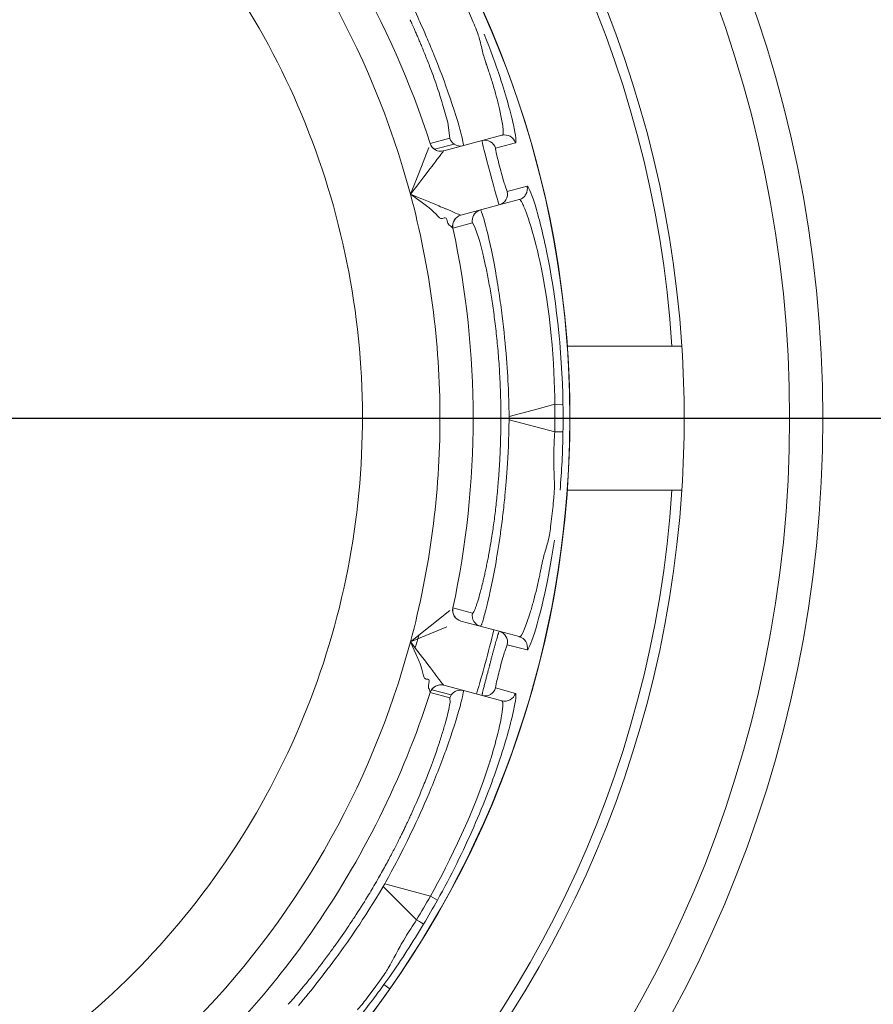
# Model space of a CAD drawing. Extents: x 0 to 283, y -70 to 196.
# Tile 22 of 30: x 233.91 to 237.76, y 103.21 to 107.65. Entities that reach past the tile are written whole.
import ezdxf

# ---------------------------------------------------------------- set-up
doc = ezdxf.new("R2010")
doc.units = 0
doc.layers.get('DEFPOINTS').update_dxf_attribs({"linetype": 'CONTINUOUS'})
doc.layers.add('VISIBLE', color=255, linetype='CONTINUOUS', lineweight=0)
doc.styles.add('SANSSERIF', font='sanss___.ttf')
doc.dimstyles.get("Standard").update_dxf_attribs({"dimtxt": 0.18, "dimasz": 0.18, "dimexe": 0.18, "dimexo": 0.0625, "dimgap": 0.09, "dimtad": 0, "dimtih": 1, "dimtoh": 1, "dimdec": 1, "dimzin": 0, "dimdsep": 46, "dimtxsty": 'SANSSERIF', "dimcen": 0.09, "dimadec": 0, "dimazin": 0, "dimtfac": 1, "dimtdec": 1, "dimtofl": 0, "dimtmove": 0, "dimatfit": 3, "dimfxl": 1, "dimtolj": 1, "dimtzin": 0, "dimarcsym": 0})

# ---------------------------------------------------------------- blocks, each defined once
blk = doc.blocks.new('*D4')
at = {"layer": 'DEFPOINTS', "color": 0, "transparency": 16777216}
for p in [(252.6358, 132.1043), (210.9036, -69.6243)]:
    blk.add_point(p, dxfattribs=at)
at = {"layer": 'VISIBLE', "color": 0, "lineweight": -2, "transparency": 16777216}
for p, q in [((254.2336, 139.8279), (253.1422, 134.5524)), ((256.7336, 139.8279), (254.2336, 139.8279)), ((210.9036, -69.7143), (210.9036, -69.5343)), ((210.8136, -69.6243), (210.9936, -69.6243))]:
    blk.add_line(p, q, dxfattribs=at)
at = {"layer": 'VISIBLE', "color": 0, "transparency": 16777216}
blk.add_solid([(252.7342, 134.6369), (253.5503, 134.468), (252.6358, 132.1043)], dxfattribs=at)
at = {"layer": 'VISIBLE', "color": 0, "transparency": 16777216, "insert": (262.1099, 139.8279), "char_height": 2.5, "attachment_point": 5, "style": 'SANSSERIF'}
blk.add_mtext('\\A1;R412.0', dxfattribs=at)
blk = doc.blocks.new('*D24')
at = {"layer": 'DEFPOINTS', "color": 0, "transparency": 16777216}
for p in [(210.9036, 115.8507), (277.8859, 115.8507), (257.4536, 75.1257)]:
    blk.add_point(p, dxfattribs=at)
at = {"layer": 'VISIBLE', "color": 0, "lineweight": -2, "transparency": 16777216}
for p, q in [((210.9661, 115.8507), (278.0659, 115.8507)), ((277.8859, 113.3507), (277.8859, 97.0937)), ((277.8859, 77.6257), (277.8859, 94.3382)), ((257.5161, 75.1257), (278.0659, 75.1257))]:
    blk.add_line(p, q, dxfattribs=at)
at = {"layer": 'VISIBLE', "color": 0, "transparency": 16777216}
for points in [[(277.4692, 113.3507), (278.3025, 113.3507), (277.8859, 115.8507)], [(277.4692, 77.6257), (278.3025, 77.6257), (277.8859, 75.1257)]]:
    blk.add_solid(points, dxfattribs=at)
at = {"layer": 'VISIBLE', "color": 0, "transparency": 16777216, "insert": (277.8859, 95.716), "char_height": 2.5, "attachment_point": 5, "style": 'SANSSERIF'}
blk.add_mtext('\\A1;81.45', dxfattribs=at)
blk = doc.blocks.new('*D16')
at = {"layer": 'DEFPOINTS', "color": 0, "transparency": 16777216}
for p in [(231.9036, 105.8507), (272.341, 105.8507), (257.4536, 75.1257)]:
    blk.add_point(p, dxfattribs=at)
at = {"layer": 'VISIBLE', "color": 0, "lineweight": -2, "transparency": 16777216}
for p, q in [((231.9661, 105.8507), (272.521, 105.8507)), ((272.341, 103.3507), (272.341, 91.8676)), ((272.341, 77.6257), (272.341, 89.1087)), ((257.5161, 75.1257), (272.521, 75.1257))]:
    blk.add_line(p, q, dxfattribs=at)
at = {"layer": 'VISIBLE', "color": 0, "transparency": 16777216}
for points in [[(271.9243, 103.3507), (272.7577, 103.3507), (272.341, 105.8507)], [(271.9243, 77.6257), (272.7577, 77.6257), (272.341, 75.1257)]]:
    blk.add_solid(points, dxfattribs=at)
at = {"layer": 'VISIBLE', "color": 0, "transparency": 16777216, "insert": (272.341, 90.4882), "char_height": 2.5, "attachment_point": 5, "style": 'SANSSERIF'}
blk.add_mtext('\\A1;61.45', dxfattribs=at)
blk = doc.blocks.new('*D17')
at = {"layer": 'DEFPOINTS', "color": 0, "transparency": 16777216}
for p in [(231.9036, 105.8507), (259.9536, 77.6257), (259.9536, 67.9581)]:
    blk.add_point(p, dxfattribs=at)
at = {"layer": 'VISIBLE', "color": 0, "lineweight": -2, "transparency": 16777216}
for p, q in [((231.9036, 105.7882), (231.9036, 67.7781)), ((259.9536, 77.5632), (259.9536, 67.7781)), ((234.4036, 67.9581), (243.71, 67.9581)), ((257.4536, 67.9581), (249.7268, 67.9581))]:
    blk.add_line(p, q, dxfattribs=at)
at = {"layer": 'VISIBLE', "color": 0, "transparency": 16777216}
for points in [[(234.4036, 68.3748), (234.4036, 67.5414), (231.9036, 67.9581)], [(257.4536, 68.3748), (257.4536, 67.5414), (259.9536, 67.9581)]]:
    blk.add_solid(points, dxfattribs=at)
at = {"layer": 'VISIBLE', "color": 0, "transparency": 16777216, "insert": (246.7184, 67.9581), "char_height": 2.5, "attachment_point": 5, "style": 'SANSSERIF'}
blk.add_mtext('\\A1;56.1', dxfattribs=at)

msp = doc.modelspace()

# ---------------------------------------------------------------- linework, layer by layer
at = {"layer": 'VISIBLE'}
for p, q in [((235.9239, 107.7033), (235.9529, 107.6359)), ((235.8151, 107.2661), (235.838, 107.1839)), ((235.838, 107.1839), (235.8473, 107.112)), ((235.7592, 107.0883), (235.8473, 107.112)), ((236.0821, 107.1256), (235.9925, 107.1016)), ((236.0821, 107.1256), (236.0821, 107.1256)), ((235.7531, 107.071), (235.7085, 106.9573)), ((235.7592, 107.0883), (235.7591, 107.0881)), ((235.8663, 107.0863), (235.7782, 107.0626)), ((235.9925, 107.1016), (235.8198, 107.0553)), ((236.0535, 107.0671), (236.1429, 107.0916)), ((235.8198, 107.0553), (235.8196, 107.0551)), ((235.7085, 106.9573), (235.6908, 106.9122)), ((235.6908, 106.9122), (235.67, 106.8599)), ((236.1056, 106.872), (236.0965, 106.8974)), ((236.1954, 106.8957), (236.1057, 106.8722)), ((235.67, 106.8599), (235.7186, 106.8254)), ((235.8974, 106.7655), (236.0701, 106.8118)), ((236.1597, 106.8358), (236.0701, 106.8118)), ((235.3286, 106.7846), (235.3286, 106.7844)), ((235.8143, 106.7504), (235.8217, 106.7531)), ((235.8972, 106.7655), (235.8974, 106.7655)), ((235.8069, 106.7505), (235.8143, 106.7504)), ((235.8355, 106.7401), (235.8384, 106.7293)), ((235.8384, 106.7293), (235.8448, 106.7202)), ((235.8448, 106.7202), (235.848, 106.7188)), ((235.848, 106.7188), (235.8508, 106.7169)), ((235.8508, 106.7169), (235.8613, 106.7067)), ((235.9496, 106.7303), (235.8615, 106.7067)), ((235.9608, 106.7119), (235.9496, 106.7303)), ((235.9778, 106.6609), (235.9608, 106.7119)), ((235.8613, 106.7067), (235.8615, 106.7067)), ((236.3768, 106.1757), (236.8484, 106.1757)), ((236.8484, 106.1757), (236.8931, 106.1757)), ((236.3203, 105.9129), (236.2457, 105.8929)), ((236.3203, 105.9129), (236.3573, 105.9127)), ((236.2457, 105.8929), (236.1144, 105.8577)), ((235.9528, 105.8507), (235.8029, 105.8507)), ((236.0774, 105.8437), (236.0774, 105.8576)), ((236.1144, 105.8436), (236.1144, 105.8577)), ((236.3203, 105.7885), (236.1144, 105.8436)), ((236.3886, 105.8507), (236.3885, 105.8507)), ((236.8484, 105.5257), (236.3768, 105.5257)), ((236.8812, 105.5257), (236.8484, 105.5257)), ((236.8931, 105.5257), (236.8812, 105.5257)), ((236.3116, 105.445), (236.303, 105.3721)), ((235.8475, 104.9828), (235.67, 104.8415)), ((235.8615, 104.9947), (235.8613, 104.9946)), ((235.8615, 104.9947), (235.9496, 104.9711)), ((235.8974, 104.9358), (235.8972, 104.9358)), ((236.0701, 104.8896), (235.8974, 104.9358)), ((235.3286, 104.9169), (235.3286, 104.9168)), ((235.67, 104.8415), (235.8336, 104.9092)), ((236.1597, 104.8656), (236.0701, 104.8896)), ((236.1597, 104.8656), (236.1597, 104.8656)), ((236.1598, 104.8655), (236.1598, 104.8655)), ((235.67, 104.8415), (235.6869, 104.8049)), ((235.6869, 104.8049), (235.6948, 104.7873)), ((236.0948, 104.7984), (236.1057, 104.8292)), ((236.1057, 104.8292), (236.1954, 104.8057)), ((235.7339, 104.6783), (235.7402, 104.6745)), ((235.7402, 104.6745), (235.748, 104.6732)), ((235.7534, 104.655), (235.7506, 104.6442)), ((235.7506, 104.6442), (235.7516, 104.6332)), ((235.7516, 104.6332), (235.7536, 104.6303)), ((235.7536, 104.6303), (235.7551, 104.6273)), ((235.7551, 104.6273), (235.759, 104.6132)), ((235.854, 104.6028), (235.7659, 104.6264)), ((235.8196, 104.6462), (235.8198, 104.6461)), ((235.9925, 104.5998), (235.8198, 104.6461)), ((236.1429, 104.6098), (236.0535, 104.6343)), ((235.7591, 104.6132), (235.7592, 104.613)), ((235.8473, 104.5894), (235.7592, 104.613)), ((235.8473, 104.5894), (235.8483, 104.5683)), ((236.0821, 104.5758), (235.9925, 104.5998)), ((235.5467, 103.7392), (235.5538, 103.7514)), ((235.5467, 103.7392), (235.6974, 103.5885)), ((235.7596, 103.6962), (235.5538, 103.7514)), ((235.7915, 103.6772), (235.7596, 103.6962)), ((235.5182, 103.2954), (235.4743, 103.2365)), ((235.5506, 103.2971), (235.5763, 103.3333)), ((235.5506, 103.2971), (235.5774, 103.2783))]:
    msp.add_line(p, q, dxfattribs=at)
for radius in [5.625, 5.475]:
    msp.add_circle((231.9036, 105.8507), radius, dxfattribs=at)
for centre, radius, start, end in [((231.9036, 105.8507), 5, 3.7269, 90), ((231.9036, 105.8507), 4.9555, 3.7604, 90), ((231.9036, 105.8507), 4.485, 360, 180), ((231.9036, 105.8507), 4.4848, 360, 145), ((231.9036, 105.8507), 3.8992, 15, 45), ((231.9036, 105.8507), 4.0491, 17.7949, 42.2051), ((231.9113, 105.8546), 3.5415, 21.2364, 32.5136), ((231.9119, 105.853), 3.5415, 9.9864, 21.2636), ((235.895, 107.1272), 0.0501, 197.7883, 234.954), ((236.095, 107.0773), 0.05, 16.6289, 104.9599), ((236.095, 107.0773), 0.05, 104.9599, 104.9999), ((235.8066, 107.1034), 0.05, 197.7949, 285), ((235.8068, 107.1036), 0.05, 197.766, 235), ((235.8949, 107.1272), 0.05, 235.0001, 285.0148), ((236.0054, 107.0533), 0.05, 16.0252, 105), ((235.8068, 107.1036), 0.05, 235, 284.9999), ((236.1486, 106.8841), 0.0482, 0.0208, 13.884), ((231.9036, 105.8507), 3.8992, 0, 15), ((236.0572, 106.8601), 0.05, 285, 13.9748), ((235.9101, 106.7173), 0.05, 105, 192.1871), ((235.9104, 106.7172), 0.05, 105, 192.2035), ((235.9985, 106.7408), 0.05, 105.0157, 179.9623), ((235.9983, 106.7409), 0.0498, 180.0597, 192.2873), ((231.9036, 105.8507), 4.0491, 360, 12.2051), ((231.9122, 105.8513), 3.5415, 358.7364, 10.0136), ((231.9036, 105.8507), 5, 356.2731, 3.7269), ((231.8956, 105.8507), 4.4621, 359.9999, 0.7967), ((231.9036, 105.8507), 4.485, 180, 360), ((231.9036, 105.8507), 4.4848, 180, 325), ((231.9036, 105.8507), 4.4848, 325, 360), ((231.9036, 105.8507), 3.8992, 345, 360), ((231.9036, 105.8507), 4.0491, 347.7949, 360), ((231.8946, 105.8508), 4.4632, 359.1967, 359.9984), ((231.9121, 105.8497), 3.5415, 347.4864, 358.7636), ((231.9036, 105.8507), 5, 270, 356.2731), ((231.9036, 105.8507), 4.9555, 270, 356.2396), ((231.9118, 105.848), 3.5415, 336.2364, 347.5136), ((235.9101, 104.9841), 0.05, 167.7949, 255), ((235.9104, 104.9841), 0.05, 167.7863, 255), ((235.9985, 104.9605), 0.05, 167.7462, 254.9989), ((231.9036, 105.8507), 4.25, 344.9125, 347.0226), ((236.0572, 104.8413), 0.05, 346.0249, 75), ((231.9549, 105.9516), 3.9054, 343.0711, 343.9439), ((236.1468, 104.8173), 0.05, 346.6289, 74.9599), ((231.9036, 105.8507), 3.8992, 315, 345), ((231.9036, 105.8507), 4.25, 342.9774, 344.9125), ((235.8066, 104.5979), 0.05, 75, 162.1871), ((235.8068, 104.5978), 0.05, 145, 162.2136), ((235.8068, 104.5978), 0.05, 75, 145), ((235.8949, 104.5741), 0.05, 75.0123, 144.9713), ((236.0054, 104.6481), 0.05, 255, 343.9748), ((231.9036, 105.8507), 4.0491, 325, 342.2051), ((235.8944, 104.5745), 0.0493, 144.9242, 162.4094), ((231.9111, 105.8465), 3.5415, 324.9864, 336.2636), ((231.9101, 105.8451), 3.5415, 313.7364, 325.0136), ((231.9036, 105.8507), 4.1737, 329.9045, 330.0956), ((231.8955, 105.8555), 4.4635, 329.199, 330.7904), ((231.9036, 105.8507), 4.0491, 317.7949, 325), ((231.9089, 105.8439), 3.5415, 302.4864, 313.7636)]:
    msp.add_arc(centre, radius, start, end, dxfattribs=at)
for centre, major_axis, ratio, start_param, end_param in [((235.4474, 107.9698), (0.3891, -0.8544), 0.085523, 0.565198, 0.765422), ((232.25, 105.8507), (0, 4.2143), 0.965926, 4.697627, 4.727151), ((236.3073, 105.7887), (0.05, -0.0005), 0.002598, -1.309003, -0.03403), ((236.0805, 104.7316), (-0.027, -0.1009), 0.043834, -1.960073, -1.531804), ((236.0801, 104.7353), (0.0251, 0.0924), 0.03436, 0.828287, 1.183823), ((236.0801, 104.7305), (-0.0258, -0.0964), 0.044788, -1.542071, -1.147399), ((236.0793, 104.7337), (-0.0265, -0.1019), 0.029173, -1.14064, -0.765411), ((236.0781, 104.7278), (-0.0247, -0.0934), 0.033351, -0.762043, -0.375301), ((235.5042, 103.6421), (0.3425, 0.9466), 0.043389, -0.381732, -0.192908), ((235.4353, 103.7872), (0.3889, 0.7858), 0.114498, -0.808968, -0.758541), ((235.4317, 103.8214), (0.3839, 0.7423), 0.133705, -0.962803, -0.859634), ((235.4388, 103.8163), (0.3795, 0.7462), 0.125762, -0.860083, -0.808097), ((235.4035, 103.8308), (0.4017, 0.7412), 0.161988, -1.16458, -0.958963), ((235.3577, 103.8416), (0.3793, 0.6517), 0.235943, 4.622038, 4.72109), ((235.3558, 103.849), (-0.4141, -0.7087), 0.223388, 1.348084, 1.481482), ((232.2036, 105.6775), (2.1072, 3.6497), 0.965926, 4.697627, 4.727151), ((235.3558, 103.849), (-0.4141, -0.7087), 0.223388, 1.319648, 1.348084), ((235.3693, 103.8542), (-0.4428, -0.748), 0.201562, 1.196558, 1.321713), ((235.6868, 103.5959), (0.0427, -0.026), 0.015514, -1.30897, -0.033518), ((235.3916, 103.7842), (-0.3827, -0.6254), 0.164305, 1.126511, 1.197628), ((235.482, 103.8334), (-0.5148, -0.7484), 0.100375, 0.654005, 0.790535)]:
    msp.add_ellipse(centre, major_axis=major_axis, ratio=ratio, start_param=start_param, end_param=end_param, dxfattribs=at)
for points, knots in [([(235.9079, 107.0789), (235.9082, 107.079), (235.9087, 107.0793), (235.9087, 107.083), (235.9085, 107.0847), (235.908, 107.0889), (235.9077, 107.0905), (235.907, 107.0943), (235.9063, 107.0979), (235.905, 107.1041), (235.9035, 107.1107), (235.8992, 107.1283), (235.8957, 107.1419), (235.8798, 107.1998), (235.858, 107.2696), (235.8136, 107.3924), (235.7964, 107.4374), (235.7673, 107.5092), (235.752, 107.5462), (235.7355, 107.5845), (235.7242, 107.6102), (235.7155, 107.63), (235.6897, 107.6876), (235.6425, 107.7933), (235.5538, 107.95)], [0, 0, 0, 0, 0.0625, 0.0625, 0.09375, 0.09375, 0.109375, 0.109375, 0.125, 0.125, 0.1875, 0.1875, 0.25, 0.25, 0.5, 0.5, 0.625, 0.625, 0.6875, 0.71875, 0.71875, 0.75, 0.75, 1, 1, 1, 1]), ([(235.6681, 107.6468), (235.6683, 107.6465), (235.6684, 107.6462), (235.6686, 107.6459), (235.6687, 107.6455), (235.6689, 107.6452), (235.669, 107.6448), (235.6692, 107.6444), (235.6694, 107.644), (235.6696, 107.6436), (235.6698, 107.6431), (235.67, 107.6427), (235.6702, 107.6422), (235.6705, 107.6417), (235.6707, 107.6412), (235.6709, 107.6406), (235.6712, 107.6401), (235.6715, 107.6395), (235.6717, 107.6389), (235.6723, 107.6378), (235.6729, 107.6365), (235.6735, 107.6351), (235.6741, 107.6337), (235.6748, 107.6322), (235.6755, 107.6306), (235.6763, 107.629), (235.677, 107.6272), (235.6779, 107.6254), (235.6787, 107.6236), (235.6795, 107.6217), (235.6804, 107.6197), (235.6814, 107.6177), (235.6823, 107.6155), (235.6833, 107.6133), (235.6853, 107.6089), (235.6874, 107.604), (235.6898, 107.5987), (235.6909, 107.5961), (235.6921, 107.5934), (235.6934, 107.5906), (235.6946, 107.5877), (235.6959, 107.5848), (235.6972, 107.5818), (235.6998, 107.5758), (235.7026, 107.5694), (235.7055, 107.5626), (235.7084, 107.5558), (235.7114, 107.5487), (235.7146, 107.5412), (235.7178, 107.5337), (235.721, 107.5259), (235.7244, 107.5177), (235.7277, 107.5096), (235.7312, 107.5011), (235.7347, 107.4924), (235.7382, 107.4836), (235.7418, 107.4746), (235.7455, 107.4653), (235.7491, 107.4561), (235.7528, 107.4466), (235.7565, 107.4368), (235.7639, 107.4174), (235.7714, 107.3972), (235.7786, 107.3768)], [0.25, 0.25, 0.25, 0.25, 0.2544643, 0.2544643, 0.2544643, 0.2589286, 0.2589286, 0.2589286, 0.2633929, 0.2633929, 0.2633929, 0.2678571, 0.2678571, 0.2678571, 0.2723214, 0.2723214, 0.2723214, 0.2767857, 0.2767857, 0.2767857, 0.2857143, 0.2857143, 0.2857143, 0.2946429, 0.2946429, 0.2946429, 0.3035714, 0.3035714, 0.3035714, 0.3125, 0.3125, 0.3125, 0.3214286, 0.3214286, 0.3214286, 0.3392857, 0.3392857, 0.3392857, 0.3482143, 0.3482143, 0.3482143, 0.3571429, 0.3571429, 0.3571429, 0.375, 0.375, 0.375, 0.3928571, 0.3928571, 0.3928571, 0.4107143, 0.4107143, 0.4107143, 0.4285714, 0.4285714, 0.4285714, 0.4464286, 0.4464286, 0.4464286, 0.4642857, 0.4642857, 0.4642857, 0.5, 0.5, 0.5, 0.5]), ([(235.9929, 107.5108), (235.9951, 107.5018), (235.9976, 107.4923), (236.0018, 107.4776), (236.0033, 107.4726), (236.0065, 107.4624), (236.0096, 107.4527), (236.0104, 107.4506), (236.0124, 107.4449), (236.0173, 107.4305), (236.0193, 107.4247), (236.0238, 107.4113), (236.0277, 107.3996), (236.0347, 107.3782), (236.0412, 107.3569), (236.051, 107.3231), (236.0558, 107.3058), (236.0625, 107.28), (236.0647, 107.2714), (236.0677, 107.2587), (236.0687, 107.2545), (236.0707, 107.2461), (236.0708, 107.2456), (236.0995, 107.1151), (236.0843, 107.1262), (236.0821, 107.1256)], [0.4375, 0.4375, 0.4375, 0.4375, 0.46875, 0.46875, 0.484375, 0.484375, 0.5, 0.5, 0.53125, 0.53125, 0.546875, 0.546875, 0.5625, 0.5625, 0.625, 0.625, 0.6875, 0.6875, 0.71875, 0.71875, 0.734375, 0.734375, 0.75, 0.75, 0.9999558, 0.9999558, 0.9999558, 0.9999558]), ([(235.9925, 107.1016), (235.9908, 107.1011), (236.0084, 107.032), (236.049, 106.8802), (236.0684, 106.8113), (236.0701, 106.8118)], [0, 0, 0, 0, 0.5, 0.5, 1, 1, 1, 1]), ([(235.8196, 107.0551), (235.8183, 107.054), (235.8135, 107.048), (235.8026, 107.0336), (235.7983, 107.0279), (235.7888, 107.0151), (235.7793, 107.0023), (235.7721, 106.9925), (235.7335, 106.9407), (235.67, 106.8599)], [0, 0, 0, 0, 0.25, 0.25, 0.375, 0.375, 0.5, 0.5, 1, 1, 1, 1]), ([(236.0771, 106.9648), (236.0684, 106.9972), (236.0637, 107.0163), (236.0594, 107.035), (236.0594, 107.035), (236.0594, 107.035)], [-0.5000049, -0.5000049, -0.5000049, -0.5000049, -0.25, -0.25, -0.2499715, -0.2499715, -0.2499715, -0.2499715]), ([(236.0965, 106.8974), (236.0965, 106.8974), (236.0965, 106.8974), (236.092, 106.9118), (236.0859, 106.9324), (236.0771, 106.9648)], [-0.7500264, -0.7500264, -0.7500264, -0.7500264, -0.75, -0.75, -0.5000049, -0.5000049, -0.5000049, -0.5000049]), ([(235.8972, 106.7655), (235.8961, 106.766), (235.89, 106.7684), (235.8703, 106.776), (235.8623, 106.7797), (235.8265, 106.7953), (235.8308, 106.7934), (235.8261, 106.7954), (235.8231, 106.7967), (235.812, 106.8013), (235.8017, 106.8057), (235.7608, 106.8228), (235.7177, 106.8407), (235.67, 106.8599)], [-1, -1, -1, -1, -0.75, -0.75, -0.5, -0.5, -0.4375, -0.4375, -0.375, -0.375, -0.25, -0.25, 0, 0, 0, 0]), ([(236.1597, 106.8358), (236.1676, 106.8379), (236.1793, 106.8447), (236.1909, 106.8584), (236.1959, 106.8721), (236.1968, 106.8813), (236.1968, 106.8841)], [-0.0000019, -0.0000019, -0.0000019, -0.0000019, 0.2504753, 0.5052864, 0.7600976, 0.8652535, 0.8652535, 0.8652535, 0.8652535]), ([(236.1597, 106.8358), (236.1606, 106.836), (236.1619, 106.8361), (236.1653, 106.8331), (236.1666, 106.8315), (236.1692, 106.8277), (236.1701, 106.8263), (236.1722, 106.8227), (236.1738, 106.8196), (236.1773, 106.8127), (236.1805, 106.8057), (236.1859, 106.7926), (236.1888, 106.7854), (236.1919, 106.7772), (236.194, 106.7715), (236.1943, 106.7706), (236.2109, 106.7239), (236.2245, 106.6748), (236.2389, 106.6182), (236.2428, 106.602), (236.247, 106.5836), (236.2482, 106.5785), (236.2496, 106.5724), (236.25, 106.5706), (236.2506, 106.5676), (236.2496, 106.5722), (236.2995, 106.3487), (236.3205, 106.0866), (236.3203, 105.9129)], [0, 0, 0, 0, 0.0625, 0.0625, 0.09375, 0.09375, 0.109375, 0.109375, 0.125, 0.125, 0.1875, 0.1875, 0.21875, 0.234375, 0.234375, 0.25, 0.25, 0.375, 0.375, 0.4375, 0.4375, 0.46875, 0.46875, 0.484375, 0.484375, 0.5, 0.5, 1, 1, 1, 1]), ([(236.1144, 105.8577), (236.114, 105.9127), (236.1118, 106.0033), (236.0981, 106.179), (236.0917, 106.244), (236.0792, 106.3452), (236.0745, 106.3796), (236.0668, 106.4308), (236.0641, 106.4479), (236.0585, 106.4816), (236.0547, 106.5034), (236.02, 106.6952), (235.9904, 106.7904), (235.9855, 106.7891)], [0, 0, 0, 0, 0.25, 0.25, 0.375, 0.375, 0.4375, 0.4375, 0.46875, 0.46875, 0.5, 0.5, 1, 1, 1, 1]), ([(236.0221, 106.4691), (236.0199, 106.4809), (236.0176, 106.4923), (236.0154, 106.5033), (236.0132, 106.5143), (236.011, 106.525), (236.0088, 106.5352), (236.0066, 106.5455), (236.0045, 106.5554), (236.0023, 106.5649), (236.0001, 106.5744), (235.998, 106.5835), (235.9959, 106.5923), (235.9938, 106.601), (235.9917, 106.6094), (235.9896, 106.6174), (235.9876, 106.6254), (235.9856, 106.633), (235.9836, 106.6402), (235.9816, 106.6475), (235.9797, 106.6544), (235.9778, 106.6609)], [0.5, 0.5, 0.5, 0.5, 0.5357143, 0.5357143, 0.5357143, 0.5714286, 0.5714286, 0.5714286, 0.6071429, 0.6071429, 0.6071429, 0.6428571, 0.6428571, 0.6428571, 0.6785714, 0.6785714, 0.6785714, 0.7142857, 0.7142857, 0.7142857, 0.75, 0.75, 0.75, 0.75]), ([(236.0614, 106.1878), (236.06, 106.2028), (236.0585, 106.2176), (236.0569, 106.2321), (236.0553, 106.2467), (236.0536, 106.261), (236.0519, 106.2751), (236.0502, 106.2892), (236.0484, 106.3031), (236.0465, 106.3167), (236.0447, 106.3303), (236.0428, 106.3437), (236.0408, 106.3569), (236.0389, 106.37), (236.0369, 106.383), (236.0348, 106.3957), (236.0328, 106.4084), (236.0307, 106.4208), (236.0286, 106.4331), (236.0264, 106.4453), (236.0243, 106.4573), (236.0221, 106.4691)], [0.25, 0.25, 0.25, 0.25, 0.2857143, 0.2857143, 0.2857143, 0.3214286, 0.3214286, 0.3214286, 0.3571429, 0.3571429, 0.3571429, 0.3928571, 0.3928571, 0.3928571, 0.4285714, 0.4285714, 0.4285714, 0.4642857, 0.4642857, 0.4642857, 0.5, 0.5, 0.5, 0.5]), ([(236.0774, 105.8576), (236.0773, 105.874), (236.0772, 105.8902), (236.077, 105.9064), (236.0767, 105.9226), (236.0764, 105.9387), (236.0759, 105.9547), (236.0754, 105.9707), (236.0749, 105.9866), (236.0742, 106.0024), (236.0735, 106.0182), (236.0728, 106.0339), (236.0719, 106.0496), (236.071, 106.0652), (236.0701, 106.0807), (236.069, 106.0962), (236.0679, 106.1117), (236.0667, 106.127), (236.0655, 106.1423), (236.0642, 106.1575), (236.0629, 106.1727), (236.0614, 106.1878)], [0, 0, 0, 0, 0.0357143, 0.0357143, 0.0357143, 0.0714286, 0.0714286, 0.0714286, 0.1071429, 0.1071429, 0.1071429, 0.1428571, 0.1428571, 0.1428571, 0.1785714, 0.1785714, 0.1785714, 0.2142857, 0.2142857, 0.2142857, 0.25, 0.25, 0.25, 0.25]), ([(235.9775, 105.0395), (235.9803, 105.0492), (235.9833, 105.0598), (235.9863, 105.0713), (235.9879, 105.0771), (235.9894, 105.0831), (235.991, 105.0893), (235.9926, 105.0955), (235.9942, 105.102), (235.9958, 105.1087), (235.9974, 105.1154), (235.999, 105.1223), (236.0007, 105.1294), (236.0023, 105.1366), (236.004, 105.144), (236.0057, 105.1516), (236.0073, 105.1592), (236.009, 105.1671), (236.0107, 105.1752), (236.0124, 105.1833), (236.0141, 105.1916), (236.0159, 105.2002), (236.0167, 105.2045), (236.0176, 105.2088), (236.0184, 105.2132), (236.0193, 105.2176), (236.0201, 105.2221), (236.021, 105.2266), (236.0219, 105.2311), (236.0227, 105.2357), (236.0236, 105.2407), (236.0241, 105.2432), (236.0245, 105.2457), (236.025, 105.2482), (236.0254, 105.2507), (236.0259, 105.2532), (236.0264, 105.2557), (236.0273, 105.2608), (236.0282, 105.2659), (236.0291, 105.271), (236.0299, 105.2762), (236.0308, 105.2814), (236.0317, 105.2867), (236.0326, 105.2919), (236.0335, 105.2972), (236.0343, 105.3026), (236.0352, 105.3079), (236.0361, 105.3133), (236.0369, 105.3188), (236.0386, 105.3297), (236.0403, 105.3408), (236.042, 105.3521), (236.0436, 105.3634), (236.0452, 105.3749), (236.0468, 105.3866), (236.0484, 105.3983), (236.0499, 105.4102), (236.0514, 105.4223), (236.0529, 105.4344), (236.0544, 105.4467), (236.0558, 105.4592), (236.0572, 105.4717), (236.0585, 105.4844), (236.0598, 105.4973), (236.0611, 105.5102), (236.0624, 105.5232), (236.0635, 105.5365), (236.0647, 105.5498), (236.0658, 105.5634), (236.0666, 105.5732), (236.0674, 105.5831), (236.0681, 105.5929), (236.0688, 105.6028), (236.0695, 105.6127), (236.0702, 105.6226), (236.0708, 105.6326), (236.0714, 105.6425), (236.072, 105.6524), (236.0725, 105.6624), (236.073, 105.6724), (236.0735, 105.6824), (236.0739, 105.6924), (236.0744, 105.7024), (236.0748, 105.7124), (236.0751, 105.7224), (236.0755, 105.7325), (236.0758, 105.7425), (236.0761, 105.7526), (236.0764, 105.7627), (236.0766, 105.7728), (236.0768, 105.7829), (236.0771, 105.8031), (236.0773, 105.8234), (236.0774, 105.8437)], [0.25, 0.25, 0.25, 0.25, 0.3035714, 0.3035714, 0.3035714, 0.3303571, 0.3303571, 0.3303571, 0.3571429, 0.3571429, 0.3571429, 0.3839286, 0.3839286, 0.3839286, 0.4107143, 0.4107143, 0.4107143, 0.4375, 0.4375, 0.4375, 0.4642857, 0.4642857, 0.4642857, 0.4776786, 0.4776786, 0.4776786, 0.4910714, 0.4910714, 0.4910714, 0.5044643, 0.5044643, 0.5044643, 0.5111607, 0.5111607, 0.5111607, 0.5178571, 0.5178571, 0.5178571, 0.53125, 0.53125, 0.53125, 0.5446429, 0.5446429, 0.5446429, 0.5580357, 0.5580357, 0.5580357, 0.5714286, 0.5714286, 0.5714286, 0.5982143, 0.5982143, 0.5982143, 0.625, 0.625, 0.625, 0.6517857, 0.6517857, 0.6517857, 0.6785714, 0.6785714, 0.6785714, 0.7053571, 0.7053571, 0.7053571, 0.7321429, 0.7321429, 0.7321429, 0.7589286, 0.7589286, 0.7589286, 0.7857143, 0.7857143, 0.7857143, 0.8125, 0.8125, 0.8125, 0.8392857, 0.8392857, 0.8392857, 0.8660714, 0.8660714, 0.8660714, 0.8928571, 0.8928571, 0.8928571, 0.9196429, 0.9196429, 0.9196429, 0.9464286, 0.9464286, 0.9464286, 1, 1, 1, 1]), ([(235.9855, 104.9122), (235.9859, 104.9121), (235.9865, 104.9122), (235.9883, 104.9155), (235.9891, 104.9171), (235.9907, 104.921), (235.9912, 104.9225), (235.9925, 104.9261), (235.9936, 104.9293), (235.9976, 104.9416), (236.0034, 104.9614), (236.0215, 105.0305), (236.0373, 105.1013), (236.0604, 105.2295), (236.068, 105.2768), (236.0787, 105.353), (236.0839, 105.3925), (236.0887, 105.4336), (236.0918, 105.4614), (236.0939, 105.4817), (236.1013, 105.5536), (236.1128, 105.6692), (236.1144, 105.8436)], [0, 0, 0, 0, 0.0625, 0.0625, 0.09375, 0.09375, 0.109375, 0.109375, 0.125, 0.125, 0.25, 0.25, 0.5, 0.5, 0.625, 0.625, 0.6875, 0.71875, 0.71875, 0.75, 0.75, 1, 1, 1, 1]), ([(236.3161, 105.6947), (236.316, 105.694), (236.316, 105.6932), (236.3158, 105.6773), (236.3157, 105.6625), (236.3161, 105.6337), (236.3161, 105.6294), (236.317, 105.606)], [0.06098538, 0.06098538, 0.06098538, 0.06098538, 0.0625, 0.0625, 0.09375, 0.09375, 0.125, 0.125, 0.125, 0.125]), ([(236.3182, 105.5226), (236.3179, 105.514), (236.3172, 105.5031), (236.315, 105.4772), (236.3124, 105.4519), (236.3116, 105.445)], [0.18750003, 0.18750003, 0.18750003, 0.18750003, 0.21875, 0.21875, 0.25000002, 0.25000002, 0.25000002, 0.25000002]), ([(236.2751, 105.2437), (236.2725, 105.2349), (236.2699, 105.2254), (236.2662, 105.2105), (236.265, 105.2055), (236.2627, 105.1951), (236.2606, 105.1851), (236.2601, 105.1829), (236.259, 105.177), (236.2561, 105.162), (236.2549, 105.156), (236.2521, 105.1421), (236.2496, 105.13), (236.245, 105.108), (236.24, 105.0863), (236.2316, 105.0521), (236.2271, 105.0348), (236.22, 105.0091), (236.2176, 105.0006), (236.2139, 104.988), (236.2126, 104.9839), (236.2101, 104.9757), (236.21, 104.9751), (236.1696, 104.8478), (236.162, 104.8649), (236.1597, 104.8656)], [0.4375, 0.4375, 0.4375, 0.4375, 0.46875, 0.46875, 0.484375, 0.484375, 0.5, 0.5, 0.53125, 0.53125, 0.546875, 0.546875, 0.5625, 0.5625, 0.625, 0.625, 0.6875, 0.6875, 0.71875, 0.71875, 0.734375, 0.734375, 0.75, 0.75, 0.9999558, 0.9999558, 0.9999558, 0.9999558]), ([(235.9496, 104.9711), (235.951, 104.9712), (235.9528, 104.9731), (235.955, 104.9768), (235.956, 104.9787), (235.9572, 104.981), (235.9584, 104.9838), (235.9597, 104.9866), (235.961, 104.9898), (235.9625, 104.9935), (235.9639, 104.9972), (235.9654, 105.0014), (235.967, 105.0061), (235.9686, 105.0107), (235.9703, 105.0158), (235.972, 105.0214), (235.9738, 105.027), (235.9756, 105.033), (235.9775, 105.0395)], [0, 0, 0, 0, 0.0714286, 0.0714286, 0.0714286, 0.1071429, 0.1071429, 0.1071429, 0.1428571, 0.1428571, 0.1428571, 0.1785714, 0.1785714, 0.1785714, 0.2142857, 0.2142857, 0.2142857, 0.25, 0.25, 0.25, 0.25]), ([(236.0701, 104.8895), (236.0698, 104.8895), (236.0691, 104.8882), (236.0681, 104.8854), (236.0676, 104.884), (236.067, 104.8823), (236.0664, 104.8803), (236.0661, 104.8793), (236.0657, 104.8782), (236.0653, 104.8771), (236.065, 104.8759), (236.0646, 104.8747), (236.0642, 104.8734), (236.0634, 104.8708), (236.0625, 104.868), (236.0616, 104.8649), (236.0607, 104.8618), (236.0597, 104.8584), (236.0587, 104.8549), (236.0576, 104.8513), (236.0566, 104.8475), (236.0554, 104.8435), (236.0543, 104.8396), (236.0531, 104.8354), (236.0519, 104.8311), (236.0507, 104.8268), (236.0495, 104.8223), (236.0482, 104.8176), (236.0469, 104.813), (236.0456, 104.8083), (236.0443, 104.8034), (236.043, 104.7985), (236.0417, 104.7936), (236.0403, 104.7885), (236.0389, 104.7835), (236.0376, 104.7783), (236.0362, 104.7732), (236.0348, 104.768), (236.0334, 104.7628), (236.0321, 104.7575), (236.0314, 104.7549), (236.0307, 104.7522), (236.03, 104.7496), (236.0293, 104.747), (236.0286, 104.7443), (236.0279, 104.7417), (236.0277, 104.741), (236.0276, 104.7403), (236.0274, 104.7396), (236.0272, 104.7388), (236.027, 104.7381), (236.0268, 104.7373), (236.0266, 104.7365), (236.0264, 104.7357), (236.0261, 104.7349), (236.0259, 104.7341), (236.0257, 104.7332), (236.0255, 104.7324), (236.025, 104.7306), (236.0245, 104.7288), (236.024, 104.7269), (236.0235, 104.725), (236.023, 104.723), (236.0225, 104.7209), (236.0214, 104.7167), (236.0202, 104.7122), (236.0189, 104.7074), (236.0183, 104.705), (236.0176, 104.7026), (236.0169, 104.7), (236.0163, 104.6975), (236.0156, 104.6949), (236.0149, 104.6922), (236.0142, 104.6895), (236.0135, 104.6868), (236.0127, 104.684), (236.012, 104.6813), (236.0113, 104.6784), (236.0105, 104.6756), (236.0098, 104.6727), (236.009, 104.6698), (236.0083, 104.6669), (236.0075, 104.664), (236.0068, 104.6611), (236.006, 104.6582), (236.0045, 104.6523), (236.003, 104.6464), (236.0015, 104.6407), (236.0007, 104.6375), (236, 104.6345), (235.9993, 104.6318), (235.9986, 104.6291), (235.998, 104.6266), (235.9975, 104.6243), (235.9969, 104.622), (235.9964, 104.62), (235.996, 104.6181), (235.9955, 104.6162), (235.9951, 104.6146), (235.9948, 104.6131), (235.9945, 104.6116), (235.9942, 104.6103), (235.9939, 104.6091), (235.9937, 104.608), (235.9935, 104.607), (235.9933, 104.6061), (235.9929, 104.6044), (235.9927, 104.6031), (235.9926, 104.6023), (235.9925, 104.6018), (235.9925, 104.6015), (235.9924, 104.6012), (235.9924, 104.6009), (235.9924, 104.6007), (235.9924, 104.6005), (235.9924, 104.6003), (235.9924, 104.6002), (235.9924, 104.6001), (235.9924, 104.6), (235.9924, 104.6), (235.9924, 104.5999), (235.9924, 104.5999), (235.9924, 104.5999), (235.9924, 104.5999), (235.9924, 104.5999), (235.9924, 104.5998), (235.9925, 104.5998), (235.9925, 104.5998), (235.9925, 104.5998), (235.9925, 104.5998), (235.9925, 104.5998), (235.9925, 104.5998), (235.9925, 104.5998), (235.9925, 104.5998), (235.9925, 104.5998), (235.9925, 104.5998)], [0, 0, 0, 0, 0.0714286, 0.0714286, 0.0714286, 0.1071429, 0.1071429, 0.1071429, 0.125, 0.125, 0.125, 0.1428571, 0.1428571, 0.1428571, 0.1785714, 0.1785714, 0.1785714, 0.2142857, 0.2142857, 0.2142857, 0.25, 0.25, 0.25, 0.2857143, 0.2857143, 0.2857143, 0.3214286, 0.3214286, 0.3214286, 0.3571429, 0.3571429, 0.3571429, 0.3928571, 0.3928571, 0.3928571, 0.4285714, 0.4285714, 0.4285714, 0.4642857, 0.4642857, 0.4642857, 0.4821429, 0.4821429, 0.4821429, 0.5, 0.5, 0.5, 0.5089286, 0.5089286, 0.5089286, 0.5178571, 0.5178571, 0.5178571, 0.5267857, 0.5267857, 0.5267857, 0.5357143, 0.5357143, 0.5357143, 0.5535714, 0.5535714, 0.5535714, 0.5714286, 0.5714286, 0.5714286, 0.6071429, 0.6071429, 0.6071429, 0.625, 0.625, 0.625, 0.6428571, 0.6428571, 0.6428571, 0.6607143, 0.6607143, 0.6607143, 0.6785714, 0.6785714, 0.6785714, 0.6964286, 0.6964286, 0.6964286, 0.7142857, 0.7142857, 0.7142857, 0.75, 0.75, 0.75, 0.7678571, 0.7678571, 0.7678571, 0.7857143, 0.7857143, 0.7857143, 0.8035714, 0.8035714, 0.8035714, 0.8214286, 0.8214286, 0.8214286, 0.8392857, 0.8392857, 0.8392857, 0.8571429, 0.8571429, 0.8571429, 0.8928571, 0.8928571, 0.8928571, 0.9107143, 0.9107143, 0.9107143, 0.9285714, 0.9285714, 0.9285714, 0.9464286, 0.9464286, 0.9464286, 0.9642857, 0.9642857, 0.9642857, 0.9732143, 0.9732143, 0.9732143, 0.9821429, 0.9821429, 0.9821429, 0.9910714, 0.9910714, 0.9910714, 0.9955357, 0.9955357, 0.9955357, 1, 1, 1, 1]), ([(235.67, 104.8415), (235.7018, 104.801), (235.7301, 104.7639), (235.757, 104.7287), (235.7637, 104.7198), (235.771, 104.7102), (235.773, 104.7076), (235.776, 104.7035), (235.7732, 104.7073), (235.7965, 104.6759), (235.8015, 104.6687), (235.8148, 104.6523), (235.8189, 104.6471), (235.8196, 104.6462)], [0, 0, 0, 0, 0.25, 0.25, 0.375, 0.375, 0.4375, 0.4375, 0.5, 0.5, 0.75, 0.75, 1, 1, 1, 1]), ([(235.5538, 103.7514), (235.581, 103.7992), (235.6244, 103.8788), (235.7003, 104.0378), (235.7273, 104.0972), (235.767, 104.1912), (235.7802, 104.2233), (235.7991, 104.2715), (235.8053, 104.2876), (235.8173, 104.3196), (235.8249, 104.3404), (235.8907, 104.5239), (235.9127, 104.6212), (235.9079, 104.6225)], [0, 0, 0, 0, 0.25, 0.25, 0.375, 0.375, 0.4375, 0.4375, 0.46875, 0.46875, 0.5, 0.5, 1, 1, 1, 1]), ([(236.0535, 104.6343), (236.0535, 104.6343), (236.0535, 104.6343), (236.0535, 104.6343), (236.0535, 104.6343), (236.0535, 104.6343), (236.0535, 104.6343), (236.0534, 104.6343), (236.0534, 104.6343), (236.0534, 104.6343), (236.0534, 104.6343), (236.0534, 104.6343), (236.0534, 104.6343), (236.0534, 104.6343), (236.0534, 104.6343), (236.0534, 104.6343), (236.0534, 104.6344), (236.0534, 104.6344), (236.0534, 104.6344), (236.0533, 104.6345), (236.0533, 104.6345), (236.0533, 104.6346), (236.0533, 104.6348), (236.0532, 104.635), (236.0532, 104.6352), (236.0532, 104.6355), (236.0533, 104.6359), (236.0533, 104.6363), (236.0534, 104.6373), (236.0536, 104.6388), (236.054, 104.6411)], [-1, -1, -1, -1, -0.9955357, -0.9955357, -0.9955357, -0.9910714, -0.9910714, -0.9910714, -0.9866071, -0.9866071, -0.9866071, -0.9821429, -0.9821429, -0.9821429, -0.9732143, -0.9732143, -0.9732143, -0.9642857, -0.9642857, -0.9642857, -0.9464286, -0.9464286, -0.9464286, -0.9285714, -0.9285714, -0.9285714, -0.9107143, -0.9107143, -0.9107143, -0.875, -0.875, -0.875, -0.875]), ([(236.0821, 104.5758), (236.0829, 104.5755), (236.0841, 104.575), (236.0855, 104.5706), (236.0859, 104.5686), (236.0862, 104.5641), (236.0863, 104.5623), (236.0863, 104.5582), (236.0862, 104.5547), (236.0857, 104.547), (236.085, 104.5393), (236.0832, 104.5252), (236.082, 104.5176), (236.0806, 104.509), (236.0796, 104.503), (236.0794, 104.502), (236.0705, 104.4533), (236.0577, 104.404), (236.0418, 104.3477), (236.0371, 104.3318), (236.0316, 104.3137), (236.03, 104.3087), (236.0282, 104.3027), (236.0276, 104.301), (236.0267, 104.2981), (236.0281, 104.3026), (235.9596, 104.0841), (235.8467, 103.8465), (235.7596, 103.6962)], [0, 0, 0, 0, 0.0625, 0.0625, 0.09375, 0.09375, 0.109375, 0.109375, 0.125, 0.125, 0.1875, 0.1875, 0.21875, 0.234375, 0.234375, 0.25, 0.25, 0.375, 0.375, 0.4375, 0.4375, 0.46875, 0.46875, 0.484375, 0.484375, 0.5, 0.5, 1, 1, 1, 1]), ([(235.8374, 104.515), (235.8343, 104.5023), (235.8305, 104.4881), (235.8261, 104.4723), (235.8238, 104.4645), (235.8214, 104.4562), (235.8189, 104.4476), (235.8163, 104.439), (235.8136, 104.43), (235.8106, 104.4206), (235.8092, 104.416), (235.8077, 104.4112), (235.8061, 104.4063), (235.8046, 104.4015), (235.803, 104.3965), (235.8014, 104.3915), (235.7997, 104.3865), (235.798, 104.3813), (235.7963, 104.3761), (235.7946, 104.3709), (235.7928, 104.3656), (235.791, 104.3602), (235.7873, 104.3495), (235.7835, 104.3384), (235.7794, 104.3269)], [-0.75, -0.75, -0.75, -0.75, -0.6785714, -0.6785714, -0.6785714, -0.6428571, -0.6428571, -0.6428571, -0.6071429, -0.6071429, -0.6071429, -0.5892857, -0.5892857, -0.5892857, -0.5714286, -0.5714286, -0.5714286, -0.5535714, -0.5535714, -0.5535714, -0.5357143, -0.5357143, -0.5357143, -0.5, -0.5, -0.5, -0.5]), ([(235.6725, 104.0639), (235.671, 104.0607), (235.6695, 104.0573), (235.6678, 104.0536), (235.6669, 104.0518), (235.6661, 104.0499), (235.6651, 104.0479), (235.6642, 104.0459), (235.6633, 104.0439), (235.6623, 104.0418), (235.6613, 104.0397), (235.6603, 104.0375), (235.6593, 104.0352), (235.6582, 104.033), (235.6571, 104.0307), (235.656, 104.0283), (235.6538, 104.0235), (235.6514, 104.0185), (235.6489, 104.0132), (235.6464, 104.0079), (235.6437, 104.0023), (235.6409, 103.9964), (235.6381, 103.9905), (235.6351, 103.9844), (235.6319, 103.978), (235.6288, 103.9715), (235.6255, 103.9648), (235.622, 103.9578), (235.6186, 103.9508), (235.6149, 103.9436), (235.6111, 103.936), (235.6073, 103.9285), (235.6033, 103.9206), (235.5992, 103.9125), (235.595, 103.9044), (235.5907, 103.896), (235.5861, 103.8873), (235.5816, 103.8786), (235.5768, 103.8696), (235.5719, 103.8604), (235.5669, 103.8511), (235.5618, 103.8416), (235.5564, 103.8318), (235.5457, 103.8122), (235.5342, 103.7915), (235.5217, 103.7698)], [-0.25, -0.25, -0.25, -0.25, -0.2321429, -0.2321429, -0.2321429, -0.2232143, -0.2232143, -0.2232143, -0.2142857, -0.2142857, -0.2142857, -0.2053571, -0.2053571, -0.2053571, -0.1964286, -0.1964286, -0.1964286, -0.1785714, -0.1785714, -0.1785714, -0.1607143, -0.1607143, -0.1607143, -0.1428571, -0.1428571, -0.1428571, -0.125, -0.125, -0.125, -0.1071429, -0.1071429, -0.1071429, -0.0892857, -0.0892857, -0.0892857, -0.0714286, -0.0714286, -0.0714286, -0.0535714, -0.0535714, -0.0535714, -0.0357143, -0.0357143, -0.0357143, 0, 0, 0, 0]), ([(235.6469, 103.5094), (235.6465, 103.5088), (235.6462, 103.5081), (235.638, 103.4945), (235.6305, 103.4817), (235.6164, 103.4565), (235.6143, 103.4528), (235.6034, 103.4321)], [0.06098538, 0.06098538, 0.06098538, 0.06098538, 0.0625, 0.0625, 0.09375, 0.09375, 0.125, 0.125, 0.125, 0.125]), ([(235.1657, 103.2022), (235.1937, 103.2354), (235.2241, 103.2728), (235.2718, 103.3339), (235.2962, 103.3657), (235.3211, 103.3991), (235.3378, 103.4217), (235.3505, 103.4392), (235.3546, 103.4448)], [0.5, 0.5, 0.5, 0.5, 0.625, 0.625, 0.6875, 0.71875, 0.71875, 0.75, 0.75, 0.75, 0.75]), ([(235.3199, 103.4586), (235.316, 103.4533), (235.3116, 103.4473), (235.3068, 103.4407), (235.3044, 103.4373), (235.3018, 103.4339), (235.2991, 103.4303), (235.2965, 103.4267), (235.2937, 103.4229), (235.2908, 103.419), (235.2879, 103.4151), (235.2849, 103.4111), (235.2817, 103.4069), (235.2786, 103.4028), (235.2754, 103.3985), (235.272, 103.3941), (235.2687, 103.3896), (235.2652, 103.3851), (235.2616, 103.3804), (235.258, 103.3758), (235.2544, 103.371), (235.2506, 103.3661), (235.2468, 103.3613), (235.2429, 103.3563), (235.239, 103.3512), (235.235, 103.3461), (235.2309, 103.341), (235.2268, 103.3358), (235.2185, 103.3253), (235.2098, 103.3145), (235.2008, 103.3035), (235.1919, 103.2925), (235.1826, 103.2814), (235.1732, 103.2702)], [0.0000785, 0.0000785, 0.0000785, 0.0000785, 0.0357143, 0.0357143, 0.0357143, 0.0535714, 0.0535714, 0.0535714, 0.0714286, 0.0714286, 0.0714286, 0.0892857, 0.0892857, 0.0892857, 0.1071429, 0.1071429, 0.1071429, 0.125, 0.125, 0.125, 0.1428571, 0.1428571, 0.1428571, 0.1607143, 0.1607143, 0.1607143, 0.1785714, 0.1785714, 0.1785714, 0.2142857, 0.2142857, 0.2142857, 0.25, 0.25, 0.25, 0.25]), ([(235.5627, 103.3593), (235.5581, 103.352), (235.5521, 103.3429), (235.5372, 103.3215), (235.5223, 103.301), (235.5182, 103.2954)], [0.18750003, 0.18750003, 0.18750003, 0.18750003, 0.21875, 0.21875, 0.25000002, 0.25000002, 0.25000002, 0.25000002])]:
    msp.add_open_spline(points, degree=3, knots=knots, dxfattribs=at)
for points in [[(235.9529, 107.6359), (235.9633, 107.611), (235.9733, 107.586), (235.9777, 107.5715)], [(235.9777, 107.5715), (235.9823, 107.5563), (235.9887, 107.5288), (235.9929, 107.5108)], [(236.0736, 107.3864), (236.0541, 107.4457), (236.0303, 107.5113), (236.0024, 107.5809)], [(236.1337, 107.1736), (236.1225, 107.2246), (236.1028, 107.2974), (236.0736, 107.3864)], [(236.1429, 107.0916), (236.1477, 107.0937), (236.1449, 107.1228), (236.1337, 107.1736)], [(236.0594, 107.035), (236.0551, 107.0536), (236.0525, 107.0664), (236.0535, 107.0671)], [(236.2283, 106.8213), (236.2126, 106.8709), (236.2005, 106.8963), (236.1954, 106.8957)], [(235.7186, 106.8254), (235.7333, 106.815), (235.7521, 106.8003), (235.7612, 106.7927)], [(236.2833, 106.6032), (236.2634, 106.6986), (236.244, 106.7719), (236.2283, 106.8213)], [(235.7612, 106.7927), (235.7704, 106.7851), (235.7811, 106.7747), (235.7927, 106.7616)], [(235.7927, 106.7616), (235.7982, 106.7552), (235.8026, 106.7518), (235.8069, 106.7505)], [(235.8217, 106.7531), (235.8295, 106.7569), (235.8329, 106.7489), (235.8355, 106.7401)], [(236.3573, 105.9127), (236.3538, 106.1639), (236.3232, 106.412), (236.2833, 106.6032)], [(236.3203, 105.7885), (236.3181, 105.7556), (236.3166, 105.7244), (236.3161, 105.6947)], [(236.3441, 105.5259), (236.3513, 105.6109), (236.356, 105.6992), (236.3573, 105.7882)], [(236.317, 105.606), (236.319, 105.5592), (236.3189, 105.5398), (236.3182, 105.5226)], [(236.303, 105.3721), (236.2996, 105.3453), (236.2958, 105.3187), (236.2923, 105.3039)], [(236.2923, 105.3039), (236.2887, 105.2885), (236.2804, 105.2614), (236.2751, 105.2437)], [(236.2828, 105.0956), (236.2956, 105.157), (236.3079, 105.2262), (236.3186, 105.3008)], [(236.1954, 104.8057), (236.2057, 104.8045), (236.2444, 104.9128), (236.2828, 105.0956)], [(235.6948, 104.7873), (235.7023, 104.771), (235.7113, 104.7488), (235.7154, 104.7377)], [(235.7154, 104.7377), (235.7195, 104.7266), (235.7237, 104.7122), (235.7271, 104.695)], [(235.7271, 104.695), (235.7287, 104.6867), (235.7308, 104.6816), (235.7339, 104.6783)], [(235.748, 104.6732), (235.7566, 104.6725), (235.7556, 104.664), (235.7534, 104.655)], [(236.1429, 104.6098), (236.1356, 104.5851), (236.1069, 104.5691), (236.0821, 104.5758)], [(236.1342, 104.5289), (236.1454, 104.5797), (236.1477, 104.6078), (236.1429, 104.6098)], [(236.0728, 104.3125), (236.1032, 104.4051), (236.1231, 104.4783), (236.1342, 104.5289)], [(235.9549, 104.0068), (236.0025, 104.1153), (236.0422, 104.2195), (236.0728, 104.3125)], [(235.7915, 103.6772), (235.8528, 103.7869), (235.9077, 103.899), (235.9549, 104.0068)], [(235.3546, 103.4448), (235.3875, 103.4903), (235.4555, 103.584), (235.5467, 103.7392)], [(235.5763, 103.3333), (235.6293, 103.4088), (235.6805, 103.4877), (235.7295, 103.5699)], [(235.6974, 103.5885), (235.6791, 103.5611), (235.6623, 103.5348), (235.6469, 103.5094)], [(235.6034, 103.4321), (235.5817, 103.3905), (235.5719, 103.3738), (235.5627, 103.3593)], [(235.4998, 103.2281), (235.5166, 103.2504), (235.5336, 103.2734), (235.5506, 103.2971)], [(235.3802, 103.0782), (235.4184, 103.1236), (235.4587, 103.1737), (235.4998, 103.2281)], [(235.4743, 103.2365), (235.458, 103.215), (235.4413, 103.1939), (235.4309, 103.1828)]]:
    msp.add_open_spline(points, degree=3, dxfattribs=at)

# ---------------------------------------------------------------- dimensions: what is measured, and where the dimension line sits
dim = msp.add_radius_dim(center=(210.9036, -69.6243), mpoint=(252.6358, 132.1043), dimstyle='Standard', override={"dimtxt": 2.5, "dimasz": 2.5, "dimlfac": 2, "dimadec": 1}, dxfattribs=at)
dim.commit()
dim.dimension.update_dxf_attribs({"geometry": '*D4', "text_midpoint": (262.1099, 139.8279), "dimtype": 164})
dim = msp.add_linear_dim(base=(277.8859, 115.8507), p1=(257.4536, 75.1257), p2=(210.9036, 115.8507), angle=90, dimstyle='Standard', override={"dimtxt": 2.5, "dimasz": 2.5, "dimdec": 2, "dimlfac": 2}, dxfattribs=at)
dim.commit()
dim.dimension.update_dxf_attribs({"geometry": '*D24', "text_midpoint": (277.8859, 95.716), "dimtype": 160})
dim = msp.add_linear_dim(base=(272.341, 105.8507), p1=(257.4536, 75.1257), p2=(231.9036, 105.8507), angle=90, dimstyle='Standard', override={"dimtxt": 2.5, "dimasz": 2.5, "dimdec": 2, "dimlfac": 2}, dxfattribs=at)
dim.commit()
dim.dimension.update_dxf_attribs({"geometry": '*D16', "text_midpoint": (272.341, 90.4882)})
dim = msp.add_linear_dim(base=(259.9536, 67.9581), p1=(231.9036, 105.8507), p2=(259.9536, 77.6257), dimstyle='Standard', override={"dimtxt": 2.5, "dimasz": 2.5, "dimdec": 1, "dimlfac": 2}, dxfattribs=at)
dim.commit()
dim.dimension.update_dxf_attribs({"geometry": '*D17', "text_midpoint": (246.7184, 67.9581), "dimtype": 160})

doc.saveas('drawing.dxf')
